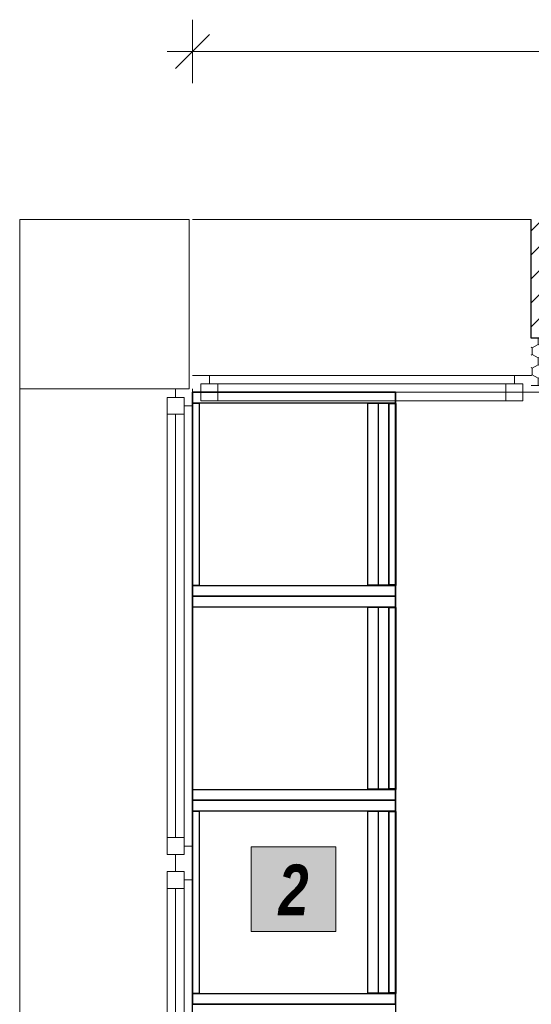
# Model space of a CAD drawing. Header units: millimetres. Extents: x -13157241 to -13144429, y -44179 to -36532.
# Tile 5 of 26: x -13157241 to -13155731, y -40530 to -37622. Entities that reach past the tile are written whole.
import ezdxf

# ---------------------------------------------------------------- set-up
doc = ezdxf.new("R2010")
doc.units = ezdxf.units.MM
doc.header["$MEASUREMENT"] = 0
doc.linetypes.add('Wipeout_Contour', pattern=[1000, 0, -1000])
for name, color, linetype in [('0._RDC (85)_1_0', 7, 'Continuous'), ('0._RDC (85)_1_AAG constr dalles', 7, 'Continuous'), ('0._RDC (85)_1_AAG constr Poteaux', 7, 'Continuous'), ('0._RDC (85)_1_AAG PRO VRD EP', 7, 'Continuous'), ('0._RDC (85)_1_BQN 2 COTATIONS PC', 7, 'Continuous'), ('0._RDC (85)_1_Fenêtres Archicad', 7, 'Continuous')]:
    doc.layers.add(name, color=color, linetype=linetype)
doc.styles.add('STYLE_GENERE_3', font='txt', dxfattribs={"width": 0.8})

msp = doc.modelspace()

# ---------------------------------------------------------------- hatches: boundary and pattern name
at = {"layer": '0._RDC (85)_1_0', "linetype": 'Continuous', "lineweight": 0, "true_color": 0x191919}
h = msp.add_hatch(dxfattribs=at)
h.set_pattern_fill('Brique_1_0001', color=250, style=0, pattern_type=2)
h.set_pattern_definition([(45, (-12771109.29, 503849.215), (-35.355339, 35.355339), [])])
h.paths.add_polyline_path([(-13154831.4, -38212.1), (-13155731.4, -38212.1), (-13155731.4, -38562.1), (-13154831.4, -38562.1)])
h = msp.add_hatch(dxfattribs=at)
h.set_pattern_fill('Isolant_styromousse_0001', color=250, style=0, pattern_type=2)
h.set_pattern_definition([(90, (-12771109.288, 503849.215), (-34.6410162, 0), [20, -40]), (90, (-12771126.61, 503879.215), (-34.6410162, 0), [20, -40]), (150, (-12771109.288, 503869.215), (17.320508, 30), [20, -40]), (150, (-12771143.93, 503869.215), (17.320508, 30), [20, -40]), (210, (-12771109.288, 503849.215), (-17.320508, 30), [20, -40]), (210, (-12771143.93, 503849.215), (-17.320508, 30), [20, -40])])
h.paths.add_polyline_path([(-13154831.4, -38562.1), (-13155731.4, -38562.1), (-13155731.4, -38702.1), (-13154831.4, -38702.1)])
at = {"layer": '0._RDC (85)_1_0', "linetype": 'Continuous', "lineweight": 20, "true_color": 0xff9122}
msp.add_hatch(color=30, dxfattribs=at).paths.add_polyline_path([(-13156558.3, -40064.7), (-13156558.3, -40314.7), (-13156308.3, -40314.7), (-13156308.3, -40064.7)])

# ---------------------------------------------------------------- linework, layer by layer
at = {"layer": '0._RDC (85)_1_0', "color": 7, "linetype": 'Continuous', "lineweight": 30}
for p, q in [((-13155731.4, -38562.1), (-13155731.4, -38212.1)), ((-13154831.4, -38562.1), (-13155731.4, -38562.1)), ((-13156131.8, -38722.1), (-13156131.8, -39324.6)), ((-13156130.8, -38755.6), (-13156131.8, -38755.6)), ((-13156130.8, -39291.1), (-13156130.8, -38755.6)), ((-13156131.8, -39291.1), (-13156130.8, -39291.1)), ((-13156130.8, -39291.1), (-13156130.8, -39292.7)), ((-13156131.8, -39324.6), (-13156544.3, -39324.6)), ((-13156131.8, -39324.6), (-13156131.8, -39927.1)), ((-13156130.8, -39358.1), (-13156131.8, -39358.1)), ((-13156130.8, -39893.6), (-13156130.8, -39358.1)), ((-13156131.8, -39893.6), (-13156130.8, -39893.6)), ((-13156130.8, -39893.6), (-13156130.8, -39895.2)), ((-13156131.8, -39927.1), (-13156731.4, -39927.1)), ((-13156131.8, -39927.1), (-13156131.8, -40529.6)), ((-13156130.8, -39960.6), (-13156131.8, -39960.6)), ((-13156130.8, -40496.1), (-13156130.8, -39960.6)), ((-13156131.8, -40496.1), (-13156130.8, -40496.1)), ((-13156130.8, -40496.1), (-13156130.8, -40497.7)), ((-13156131.8, -40529.6), (-13156731.4, -40529.6)), ((-13156131.8, -40529.6), (-13156131.8, -40761.4))]:
    msp.add_line(p, q, dxfattribs=at)
at = {"layer": '0._RDC (85)_1_0', "color": 250, "linetype": 'Continuous', "lineweight": 0, "true_color": 0x191919}
msp.add_line((-13154831.4, -38702.1), (-13155731.4, -38702.1), dxfattribs=at)
at = {"layer": '0._RDC (85)_1_0', "color": 7, "linetype": 'Continuous', "lineweight": 30, "flags": 128}
for points in [[(-13156131.8, -38722.1), (-13156131.8, -38754)], [(-13156131.8, -39324.6), (-13156131.8, -38722.1)], [(-13156131.8, -39324.6), (-13156131.8, -38722.1)], [(-13156131.8, -38754), (-13156731.4, -38754)], [(-13156731.4, -39292.7), (-13156731.4, -38754)], [(-13156731.4, -38754), (-13156711.7, -38754)], [(-13156711.7, -38754), (-13156711.7, -39292.7)], [(-13156214.5, -38755.6), (-13156214.5, -39291.1)], [(-13156131.8, -38755.6), (-13156183.5, -38755.6), (-13156214.5, -38755.6)], [(-13156214.5, -38755.6), (-13156214.5, -39291.1)], [(-13156131.8, -38755.6), (-13156183.5, -38755.6), (-13156214.5, -38755.6)], [(-13156214.5, -38755.6), (-13156214.5, -39291.1)], [(-13156131.8, -38755.6), (-13156183.5, -38755.6), (-13156214.5, -38755.6)], [(-13156183.5, -38755.6), (-13156183.5, -39291.1)], [(-13156183.5, -38755.6), (-13156183.5, -39291.1)], [(-13156183.5, -38755.6), (-13156183.5, -39291.1)], [(-13156151.5, -39291.1), (-13156151.5, -38755.6)], [(-13156151.5, -38755.6), (-13156130.8, -38755.6)], [(-13156151.5, -38755.6), (-13156151.5, -39291.1)], [(-13156130.8, -38755.6), (-13156151.5, -38755.6)], [(-13156131.8, -38754), (-13156131.8, -38755.6)], [(-13156131.8, -38754), (-13156131.8, -38755.6)], [(-13156131.8, -38754), (-13156131.8, -38755.6)], [(-13156131.8, -38754), (-13156131.8, -38755.6)], [(-13156131.8, -38754), (-13156131.8, -38755.6)], [(-13156131.8, -38755.6), (-13156131.8, -39291.1)], [(-13156131.8, -38755.6), (-13156131.8, -39291.1)], [(-13156131.8, -38755.6), (-13156131.8, -39291.1)], [(-13156130.8, -38755.6), (-13156130.8, -39291.1)], [(-13156130.8, -38755.6), (-13156130.8, -39291.1)], [(-13156711.7, -39292.7), (-13156731.4, -39292.7)], [(-13156731.4, -39292.7), (-13156131.8, -39292.7)], [(-13156731.4, -39324.6), (-13156731.4, -39292.7)], [(-13156214.5, -39291.1), (-13156183.5, -39291.1), (-13156131.8, -39291.1)], [(-13156214.5, -39291.1), (-13156183.5, -39291.1), (-13156131.8, -39291.1)], [(-13156214.5, -39291.1), (-13156183.5, -39291.1), (-13156131.8, -39291.1)], [(-13156130.8, -39291.1), (-13156151.5, -39291.1)], [(-13156130.8, -39291.1), (-13156151.5, -39291.1)], [(-13156131.8, -39291.1), (-13156131.8, -39292.7)], [(-13156131.8, -39291.1), (-13156131.8, -39292.7)], [(-13156131.8, -39291.1), (-13156131.8, -39292.7)], [(-13156131.8, -39291.1), (-13156131.8, -39292.7)], [(-13156131.8, -39291.1), (-13156131.8, -39292.7)], [(-13156131.8, -39292.7), (-13156131.8, -39324.6)], [(-13156130.8, -39292.7), (-13156130.8, -39291.1)], [(-13156731.4, -39324.6), (-13156131.8, -39324.6)], [(-13156731.4, -39356.5), (-13156731.4, -39324.6)], [(-13156731.4, -39324.6), (-13156731.4, -39927.1)], [(-13156131.8, -39324.6), (-13156731.4, -39324.6)], [(-13156731.4, -39324.6), (-13156731.4, -39927.1)], [(-13156131.8, -39324.6), (-13156731.4, -39324.6)], [(-13156731.4, -39324.6), (-13156131.8, -39324.6)], [(-13156731.4, -39324.6), (-13156131.8, -39324.6)], [(-13156131.8, -39324.6), (-13156731.4, -39324.6)], [(-13156131.8, -39324.6), (-13156131.8, -39356.5)], [(-13156131.8, -39927.1), (-13156131.8, -39324.6)], [(-13156131.8, -39927.1), (-13156131.8, -39324.6)], [(-13156131.8, -39356.5), (-13156731.4, -39356.5)], [(-13156214.5, -39358.1), (-13156214.5, -39893.6)], [(-13156131.8, -39358.1), (-13156183.5, -39358.1), (-13156214.5, -39358.1)], [(-13156214.5, -39358.1), (-13156214.5, -39893.6)], [(-13156131.8, -39358.1), (-13156183.5, -39358.1), (-13156214.5, -39358.1)], [(-13156214.5, -39358.1), (-13156214.5, -39893.6)], [(-13156131.8, -39358.1), (-13156183.5, -39358.1), (-13156214.5, -39358.1)], [(-13156183.5, -39358.1), (-13156183.5, -39893.6)], [(-13156183.5, -39358.1), (-13156183.5, -39893.6)], [(-13156183.5, -39358.1), (-13156183.5, -39893.6)], [(-13156151.5, -39893.6), (-13156151.5, -39358.1)], [(-13156151.5, -39358.1), (-13156130.8, -39358.1)], [(-13156151.5, -39358.1), (-13156151.5, -39893.6)], [(-13156130.8, -39358.1), (-13156151.5, -39358.1)], [(-13156131.8, -39356.5), (-13156131.8, -39358.1)], [(-13156131.8, -39356.5), (-13156131.8, -39358.1)], [(-13156131.8, -39356.5), (-13156131.8, -39358.1)], [(-13156131.8, -39356.5), (-13156131.8, -39358.1)], [(-13156131.8, -39356.5), (-13156131.8, -39358.1)], [(-13156131.8, -39358.1), (-13156131.8, -39893.6)], [(-13156131.8, -39358.1), (-13156131.8, -39893.6)], [(-13156131.8, -39358.1), (-13156131.8, -39893.6)], [(-13156130.8, -39358.1), (-13156130.8, -39893.6)], [(-13156130.8, -39358.1), (-13156130.8, -39893.6)], [(-13156731.4, -39895.2), (-13156131.8, -39895.2)], [(-13156731.4, -39927.1), (-13156731.4, -39895.2)], [(-13156214.5, -39893.6), (-13156183.5, -39893.6), (-13156131.8, -39893.6)], [(-13156214.5, -39893.6), (-13156183.5, -39893.6), (-13156131.8, -39893.6)], [(-13156214.5, -39893.6), (-13156183.5, -39893.6), (-13156131.8, -39893.6)], [(-13156130.8, -39893.6), (-13156151.5, -39893.6)], [(-13156130.8, -39893.6), (-13156151.5, -39893.6)], [(-13156131.8, -39893.6), (-13156131.8, -39895.2)], [(-13156131.8, -39893.6), (-13156131.8, -39895.2)], [(-13156131.8, -39893.6), (-13156131.8, -39895.2)], [(-13156131.8, -39893.6), (-13156131.8, -39895.2)], [(-13156131.8, -39893.6), (-13156131.8, -39895.2)], [(-13156131.8, -39895.2), (-13156131.8, -39927.1)], [(-13156130.8, -39895.2), (-13156130.8, -39893.6)], [(-13156731.4, -39927.1), (-13156131.8, -39927.1)], [(-13156731.4, -39959), (-13156731.4, -39927.1)], [(-13156731.4, -39927.1), (-13156731.4, -40529.6)], [(-13156131.8, -39927.1), (-13156731.4, -39927.1)], [(-13156731.4, -39927.1), (-13156731.4, -40529.6)], [(-13156131.8, -39927.1), (-13156731.4, -39927.1)], [(-13156731.4, -39927.1), (-13156131.8, -39927.1)], [(-13156731.4, -39927.1), (-13156131.8, -39927.1)], [(-13156131.8, -39927.1), (-13156731.4, -39927.1)], [(-13156131.8, -39927.1), (-13156131.8, -39959)], [(-13156131.8, -40529.6), (-13156131.8, -39927.1)], [(-13156131.8, -40529.6), (-13156131.8, -39927.1)], [(-13156131.8, -39959), (-13156731.4, -39959)], [(-13156731.4, -40497.7), (-13156731.4, -39959)], [(-13156731.4, -39959), (-13156711.7, -39959)], [(-13156711.7, -39959), (-13156711.7, -40497.7)], [(-13156214.5, -39960.6), (-13156214.5, -40496.1)], [(-13156131.8, -39960.6), (-13156183.5, -39960.6), (-13156214.5, -39960.6)], [(-13156214.5, -39960.6), (-13156214.5, -40496.1)], [(-13156131.8, -39960.6), (-13156183.5, -39960.6), (-13156214.5, -39960.6)], [(-13156214.5, -39960.6), (-13156214.5, -40496.1)], [(-13156131.8, -39960.6), (-13156183.5, -39960.6), (-13156214.5, -39960.6)], [(-13156183.5, -39960.6), (-13156183.5, -40496.1)], [(-13156183.5, -39960.6), (-13156183.5, -40496.1)], [(-13156183.5, -39960.6), (-13156183.5, -40496.1)], [(-13156151.5, -40496.1), (-13156151.5, -39960.6)], [(-13156151.5, -39960.6), (-13156130.8, -39960.6)], [(-13156151.5, -39960.6), (-13156151.5, -40496.1)], [(-13156130.8, -39960.6), (-13156151.5, -39960.6)], [(-13156131.8, -39959), (-13156131.8, -39960.6)], [(-13156131.8, -39959), (-13156131.8, -39960.6)], [(-13156131.8, -39959), (-13156131.8, -39960.6)], [(-13156131.8, -39959), (-13156131.8, -39960.6)], [(-13156131.8, -39959), (-13156131.8, -39960.6)], [(-13156131.8, -39960.6), (-13156131.8, -40496.1)], [(-13156131.8, -39960.6), (-13156131.8, -40496.1)], [(-13156131.8, -39960.6), (-13156131.8, -40496.1)], [(-13156130.8, -39960.6), (-13156130.8, -40496.1)], [(-13156130.8, -39960.6), (-13156130.8, -40496.1)], [(-13156711.7, -40497.7), (-13156731.4, -40497.7)], [(-13156731.4, -40497.7), (-13156131.8, -40497.7)], [(-13156731.4, -40529.6), (-13156731.4, -40497.7)], [(-13156214.5, -40496.1), (-13156183.5, -40496.1), (-13156131.8, -40496.1)], [(-13156214.5, -40496.1), (-13156183.5, -40496.1), (-13156131.8, -40496.1)], [(-13156214.5, -40496.1), (-13156183.5, -40496.1), (-13156131.8, -40496.1)], [(-13156130.8, -40496.1), (-13156151.5, -40496.1)], [(-13156130.8, -40496.1), (-13156151.5, -40496.1)], [(-13156131.8, -40496.1), (-13156131.8, -40497.7)], [(-13156131.8, -40496.1), (-13156131.8, -40497.7)], [(-13156131.8, -40496.1), (-13156131.8, -40497.7)], [(-13156131.8, -40496.1), (-13156131.8, -40497.7)], [(-13156131.8, -40496.1), (-13156131.8, -40497.7)], [(-13156131.8, -40497.7), (-13156131.8, -40529.6)], [(-13156130.8, -40497.7), (-13156130.8, -40496.1)], [(-13156731.4, -40529.6), (-13156131.8, -40529.6)], [(-13156731.4, -40529.6), (-13156131.8, -40529.6)], [(-13156131.8, -40529.6), (-13156731.4, -40529.6)]]:
    msp.add_lwpolyline(points, dxfattribs=at)
at = {"layer": '0._RDC (85)_1_0', "color": 7, "linetype": 'Continuous', "lineweight": 20, "flags": 128}
msp.add_lwpolyline([(-13156558.3, -40064.7), (-13156308.3, -40064.7), (-13156308.3, -40314.7), (-13156558.3, -40314.7)], close=True, dxfattribs=at)
at = {"layer": '0._RDC (85)_1_AAG constr dalles', "color": 250, "linetype": 'Continuous', "lineweight": 0, "true_color": 0x191919, "flags": 128}
for points in [[(-13156731.4, -38722.1), (-13156731.4, -42722.1), (-13146739.1, -42722.1), (-13146739.1, -40722.1), (-13144939.1, -40722.1), (-13144939.1, -38722.1)], [(-13144939.1, -38722.1), (-13144939.1, -40722.1), (-13146739.1, -40722.1), (-13146739.1, -42722.1), (-13151228, -42722.1), (-13151228, -42922.1), (-13153728, -42922.1), (-13153728, -42722.1), (-13156731.4, -42722.1), (-13156731.4, -38722.1)]]:
    msp.add_lwpolyline(points, close=True, dxfattribs=at)
at = {"layer": '0._RDC (85)_1_BQN 2 COTATIONS PC', "color": 250, "linetype": 'Continuous', "lineweight": 0, "true_color": 0x191919}
for p, q in [((-13156731.4, -37809.1), (-13156731.4, -37621.6)), ((-13156681.4, -37665.4), (-13156781.4, -37765.4)), ((-13156806.4, -37715.4), (-13156731.4, -37715.4)), ((-13156731.4, -37715.4), (-13149336.3, -37715.4))]:
    msp.add_line(p, q, dxfattribs=at)
at = {"layer": '0._RDC (85)_1_Fenêtres Archicad', "color": 250, "linetype": 'Continuous', "lineweight": 0, "true_color": 0x191919}
for p, q in [((-13156731.4, -38212.1), (-13155731.4, -38212.1)), ((-13155731.4, -38562.1), (-13155731.4, -38212.1)), ((-13156681.4, -38672.1), (-13156731.4, -38672.1)), ((-13156681.4, -38697.1), (-13156681.4, -38672.1)), ((-13155781.4, -38672.1), (-13156681.4, -38672.1)), ((-13155731.4, -38672.1), (-13155781.4, -38672.1)), ((-13155781.4, -38672.1), (-13155781.4, -38697.1)), ((-13156706.4, -38722.1), (-13156706.4, -38697.1)), ((-13156706.4, -38697.1), (-13156681.4, -38697.1)), ((-13156656.4, -38697.1), (-13156706.4, -38697.1)), ((-13156706.4, -38697.1), (-13156706.4, -38747.1)), ((-13156656.4, -38747.1), (-13156656.4, -38697.1)), ((-13155806.4, -38697.1), (-13156656.4, -38697.1)), ((-13155756.4, -38697.1), (-13155806.4, -38697.1)), ((-13155806.4, -38697.1), (-13155806.4, -38747.1)), ((-13155781.4, -38697.1), (-13155756.4, -38697.1)), ((-13155756.4, -38697.1), (-13155756.4, -38722.1)), ((-13155756.4, -38747.1), (-13155756.4, -38697.1)), ((-13157241.4, -40112.1), (-13157241.4, -38712.1)), ((-13156781.4, -38737.1), (-13156781.4, -38712.1)), ((-13156731.4, -40112.1), (-13156731.4, -38712.1)), ((-13156731.4, -38712.1), (-13156731.4, -38762.1)), ((-13156731.4, -38722.1), (-13155731.4, -38722.1)), ((-13156731.4, -38722.1), (-13156706.4, -38722.1)), ((-13156656.4, -38722.1), (-13155806.4, -38722.1)), ((-13155756.4, -38722.1), (-13155731.4, -38722.1)), ((-13156806.4, -38787.1), (-13156806.4, -38737.1)), ((-13156806.4, -38737.1), (-13156756.4, -38737.1)), ((-13156756.4, -38737.1), (-13156781.4, -38737.1)), ((-13156756.4, -38762.1), (-13156756.4, -38737.1)), ((-13156756.4, -38737.1), (-13156756.4, -38787.1)), ((-13156731.4, -38762.1), (-13156756.4, -38762.1)), ((-13156731.4, -38762.1), (-13156731.4, -40062.1)), ((-13156706.4, -38747.1), (-13156656.4, -38747.1)), ((-13156656.4, -38747.1), (-13155806.4, -38747.1)), ((-13156656.4, -38747.1), (-13155806.4, -38747.1)), ((-13155806.4, -38747.1), (-13155756.4, -38747.1)), ((-13156806.4, -40037.1), (-13156806.4, -38787.1)), ((-13156756.4, -38787.1), (-13156806.4, -38787.1)), ((-13156806.4, -40037.1), (-13156806.4, -38787.1)), ((-13156781.4, -40037.1), (-13156781.4, -38787.1)), ((-13156756.4, -38787.1), (-13156756.4, -40037.1)), ((-13156806.4, -40087.1), (-13156806.4, -40037.1)), ((-13156806.4, -40037.1), (-13156756.4, -40037.1)), ((-13156756.4, -40037.1), (-13156756.4, -40087.1)), ((-13156756.4, -40087.1), (-13156756.4, -40062.1)), ((-13156756.4, -40062.1), (-13156731.4, -40062.1)), ((-13156731.4, -40062.1), (-13156731.4, -40112.1)), ((-13156756.4, -40087.1), (-13156806.4, -40087.1)), ((-13156781.4, -40112.1), (-13156781.4, -40087.1)), ((-13156781.4, -40087.1), (-13156756.4, -40087.1)), ((-13157241.4, -41112.1), (-13157241.4, -40112.1)), ((-13156781.4, -40137.1), (-13156781.4, -40112.1)), ((-13156731.4, -41112.1), (-13156731.4, -40112.1)), ((-13156731.4, -40112.1), (-13156731.4, -40162.1)), ((-13156806.4, -40187.1), (-13156806.4, -40137.1)), ((-13156806.4, -40137.1), (-13156756.4, -40137.1)), ((-13156756.4, -40137.1), (-13156781.4, -40137.1)), ((-13156756.4, -40162.1), (-13156756.4, -40137.1)), ((-13156756.4, -40137.1), (-13156756.4, -40187.1)), ((-13156806.4, -41037.1), (-13156806.4, -40187.1)), ((-13156756.4, -40187.1), (-13156806.4, -40187.1)), ((-13156806.4, -41037.1), (-13156806.4, -40187.1)), ((-13156781.4, -41037.1), (-13156781.4, -40187.1)), ((-13156731.4, -40162.1), (-13156756.4, -40162.1)), ((-13156756.4, -40187.1), (-13156756.4, -41037.1)), ((-13156731.4, -40162.1), (-13156731.4, -41062.1))]:
    msp.add_line(p, q, dxfattribs=at)

# ---------------------------------------------------------------- texts
at = {"layer": '0._RDC (85)_1_AAG PRO VRD EP', "color": 250, "linetype": 'Continuous', "lineweight": 0, "true_color": 0x191919, "insert": (-13156433.3, -40266.9), "char_height": 150, "attachment_point": 8, "style": 'STYLE_GENERE_3'}
msp.add_mtext('\\A1;{\\pqc;\\fCentury Gothic|b1|i1|c0|p0;\\W0.800000;2}', dxfattribs=at)

# ---------------------------------------------------------------- next in the draw order: wipeouts: each hides what was drawn before it
at = {"color": 254, "linetype": 'Wipeout_Contour', "lineweight": 0, "ltscale": 52628190.63889416}
msp.add_wipeout([(-13157241.4, -38712.1), (-13156741.4, -38712.1), (-13156741.4, -38212.1), (-13157241.4, -38212.1)], dxfattribs=at).dxf.layer = '0._RDC (85)_1_AAG constr Poteaux'

# ---------------------------------------------------------------- next in the draw order: linework, layer by layer
at = {"layer": '0._RDC (85)_1_0', "color": 7, "linetype": 'Continuous', "lineweight": 30}
msp.add_line((-13156731.4, -41132.1), (-13156731.4, -38722.1), dxfattribs=at)
at = {"layer": '0._RDC (85)_1_0', "color": 7, "linetype": 'Continuous', "lineweight": 30, "flags": 128}
for points in [[(-13156731.4, -38722.1), (-13156131.8, -38722.1)], [(-13156731.4, -38754), (-13156731.4, -38722.1)], [(-13156731.4, -38722.1), (-13156731.4, -39324.6)], [(-13156131.8, -38722.1), (-13156731.4, -38722.1)], [(-13156731.4, -38722.1), (-13156731.4, -39324.6)], [(-13156131.8, -38722.1), (-13156731.4, -38722.1)]]:
    msp.add_lwpolyline(points, dxfattribs=at)
at = {"layer": '0._RDC (85)_1_AAG constr Poteaux', "color": 7, "linetype": 'Continuous', "lineweight": 20, "flags": 128}
msp.add_lwpolyline([(-13157241.4, -38712.1), (-13156741.4, -38712.1), (-13156741.4, -38212.1), (-13157241.4, -38212.1)], close=True, dxfattribs=at)
at = {"layer": '0._RDC (85)_1_AAG constr Poteaux', "color": 1, "linetype": 'Continuous', "lineweight": 5, "flags": 128}
msp.add_lwpolyline([(-13157241.4, -38712.1), (-13156741.4, -38712.1), (-13156741.4, -38212.1), (-13157241.4, -38212.1)], close=True, dxfattribs=at)

doc.saveas('drawing.dxf')
